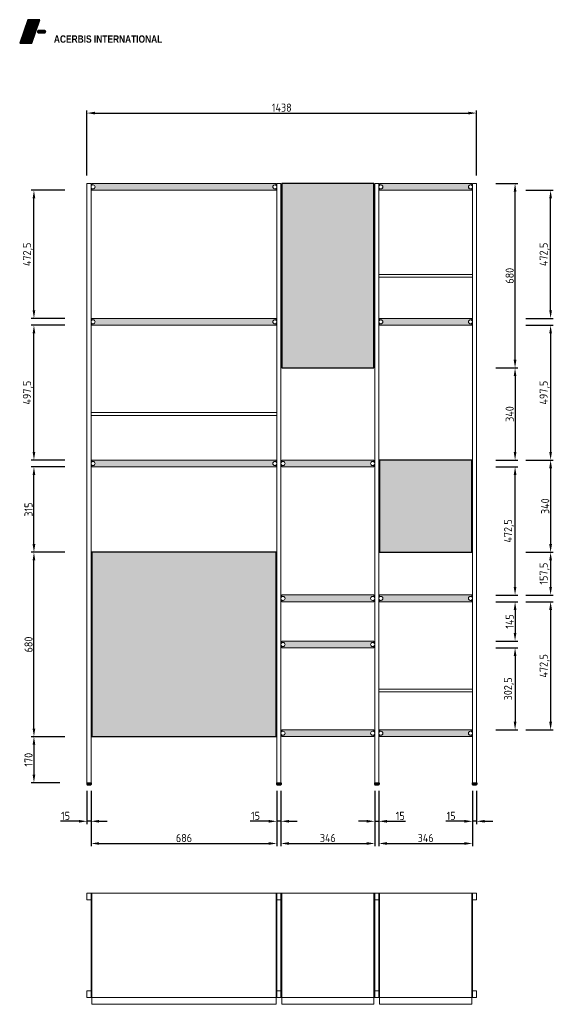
# Model space of a CAD drawing. Header units: millimetres. Extents: x -3982 to 6511, y -551 to 3878.
# Tile 2 of 5: x -294 to 1676, y 107 to 3738. Entities that reach past the tile are written whole.
import ezdxf

# ---------------------------------------------------------------- set-up
doc = ezdxf.new("R2010")
doc.units = ezdxf.units.MM
doc.header["$LTSCALE"] = 18
doc.layers.get('0').update_dxf_attribs({"lineweight": 25})
for name, color, linetype in [('FILETTI', 251, 'Continuous'), ('QUOTE', 3, 'Continuous'), ('TRATTEGGIO', 251, 'Continuous')]:
    doc.layers.add(name, color=color, linetype=linetype)
doc.layers.add('Visible (ISO)', color=7, linetype='Continuous', lineweight=18)
doc.styles.add('Note Text (ISO)', font='swissl.ttf')
doc.styles.add('QUOTE-SUPP', font='ISOCP.shx')
doc.styles.add('STYLEC', font='techb___.ttf', dxfattribs={"height": 4.5})
doc.dimstyles.new('Default (ISO)', dxfattribs={"dimscale": 18, "dimtxt": 2.5, "dimasz": 2.5, "dimexe": 3.175, "dimexo": 0, "dimgap": 0.762, "dimtad": 1, "dimdec": 1, "dimrnd": 1e-08, "dimtxsty": 'Note Text (ISO)', "dimcen": 0.09, "dimdle": 10, "dimclrd": 256, "dimclre": 256, "dimclrt": 256, "dimadec": 1, "dimazin": 1, "dimtfac": 1.40208, "dimtmove": 0, "dimatfit": 3, "dimfxl": 1, "dimtolj": 1, "dimlwd": -1, "dimlwe": -1, "dimarcsym": 0})
pattern_1 = [(0, (-378.2996, 3229.7631), (7e-16, 1.905), [])]

# ---------------------------------------------------------------- blocks, each defined once
blk = doc.blocks.new('*D354')
at = {"layer": 'Defpoints', "color": 0, "transparency": 16777216}
for p in [(-45.4, 923.8), (-30.4, 923.8), (-45.4, 781.7)]:
    blk.add_point(p, dxfattribs=at)
at = {"layer": 'QUOTE', "transparency": 16777216}
for p, q in [((-45.4, 893.8), (-45.4, 771.7)), ((-30.4, 893.8), (-30.4, 771.7)), ((-75.4, 781.7), (-143.6, 781.7)), ((-30.4, 781.7), (-45.4, 781.7)), ((-0.4, 781.7), (29.6, 781.7))]:
    blk.add_line(p, q, dxfattribs=at)
for points in [[(-75.4, 786.7), (-75.4, 776.7), (-45.4, 781.7)], [(-0.4, 786.7), (-0.4, 776.7), (-30.4, 781.7)]]:
    blk.add_solid(points, dxfattribs=at)
at = {"layer": 'QUOTE', "transparency": 16777216, "insert": (-124.5, 801.7), "char_height": 30, "attachment_point": 5, "style": 'QUOTE-SUPP'}
blk.add_mtext('\\A1;15', dxfattribs=at)
blk = doc.blocks.new('*D355')
at = {"layer": 'Defpoints', "color": 0, "transparency": 16777216}
for p in [(655.6, 923.8), (670.6, 923.8), (655.6, 781.7)]:
    blk.add_point(p, dxfattribs=at)
at = {"layer": 'QUOTE', "transparency": 16777216}
for p, q in [((655.6, 893.8), (655.6, 771.7)), ((670.6, 893.8), (670.6, 771.7)), ((625.6, 781.7), (557.4, 781.7)), ((670.6, 781.7), (655.6, 781.7)), ((700.6, 781.7), (730.6, 781.7))]:
    blk.add_line(p, q, dxfattribs=at)
for points in [[(625.6, 786.7), (625.6, 776.7), (655.6, 781.7)], [(700.6, 786.7), (700.6, 776.7), (670.6, 781.7)]]:
    blk.add_solid(points, dxfattribs=at)
at = {"layer": 'QUOTE', "transparency": 16777216, "insert": (576.5, 801.7), "char_height": 30, "attachment_point": 5, "style": 'QUOTE-SUPP'}
blk.add_mtext('\\A1;15', dxfattribs=at)
blk = doc.blocks.new('*D356')
at = {"layer": 'Defpoints', "color": 0, "transparency": 16777216}
for p in [(1016.6, 923.8), (1031.6, 923.8), (1031.6, 781.7)]:
    blk.add_point(p, dxfattribs=at)
at = {"layer": 'QUOTE', "transparency": 16777216}
for p, q in [((1016.6, 893.8), (1016.6, 771.7)), ((1031.6, 893.8), (1031.6, 771.7)), ((986.6, 781.7), (956.6, 781.7)), ((1016.6, 781.7), (1031.6, 781.7)), ((1061.6, 781.7), (1129.9, 781.7))]:
    blk.add_line(p, q, dxfattribs=at)
for points in [[(986.6, 786.7), (986.6, 776.7), (1016.6, 781.7)], [(1061.6, 786.7), (1061.6, 776.7), (1031.6, 781.7)]]:
    blk.add_solid(points, dxfattribs=at)
at = {"layer": 'QUOTE', "transparency": 16777216, "insert": (1110.8, 801.7), "char_height": 30, "attachment_point": 5, "style": 'QUOTE-SUPP'}
blk.add_mtext('\\A1;15', dxfattribs=at)
blk = doc.blocks.new('*D357')
at = {"layer": 'Defpoints', "color": 0, "transparency": 16777216}
for p in [(1377.6, 923.8), (1392.6, 923.8), (1377.6, 781.7)]:
    blk.add_point(p, dxfattribs=at)
at = {"layer": 'QUOTE', "transparency": 16777216}
for p, q in [((1377.6, 893.8), (1377.6, 771.7)), ((1392.6, 893.8), (1392.6, 771.7)), ((1347.6, 781.7), (1279.4, 781.7)), ((1392.6, 781.7), (1377.6, 781.7)), ((1422.6, 781.7), (1452.6, 781.7))]:
    blk.add_line(p, q, dxfattribs=at)
for points in [[(1347.6, 786.7), (1347.6, 776.7), (1377.6, 781.7)], [(1422.6, 786.7), (1422.6, 776.7), (1392.6, 781.7)]]:
    blk.add_solid(points, dxfattribs=at)
at = {"layer": 'QUOTE', "transparency": 16777216, "insert": (1298.5, 801.7), "char_height": 30, "attachment_point": 5, "style": 'QUOTE-SUPP'}
blk.add_mtext('\\A1;15', dxfattribs=at)
blk = doc.blocks.new('*D358')
at = {"layer": 'Defpoints', "color": 0, "transparency": 16777216}
for p in [(-30.4, 923.8), (655.6, 923.8), (655.6, 699.9)]:
    blk.add_point(p, dxfattribs=at)
at = {"layer": 'QUOTE', "transparency": 16777216}
for p, q in [((-30.4, 893.8), (-30.4, 689.9)), ((655.6, 893.8), (655.6, 689.9)), ((-0.4, 699.9), (625.6, 699.9))]:
    blk.add_line(p, q, dxfattribs=at)
for points in [[(-0.4, 704.9), (-0.4, 694.9), (-30.4, 699.9)], [(625.6, 704.9), (625.6, 694.9), (655.6, 699.9)]]:
    blk.add_solid(points, dxfattribs=at)
at = {"layer": 'QUOTE', "transparency": 16777216, "insert": (312.6, 719.9), "char_height": 30, "attachment_point": 5, "style": 'QUOTE-SUPP'}
blk.add_mtext('\\A1;686', dxfattribs=at)
blk = doc.blocks.new('*D359')
at = {"layer": 'Defpoints', "color": 0, "transparency": 16777216}
for p in [(670.6, 923.8), (1016.6, 923.8), (1016.6, 699.9)]:
    blk.add_point(p, dxfattribs=at)
at = {"layer": 'QUOTE', "transparency": 16777216}
for p, q in [((670.6, 893.8), (670.6, 689.9)), ((1016.6, 893.8), (1016.6, 689.9)), ((700.6, 699.9), (986.6, 699.9))]:
    blk.add_line(p, q, dxfattribs=at)
for points in [[(700.6, 704.9), (700.6, 694.9), (670.6, 699.9)], [(986.6, 704.9), (986.6, 694.9), (1016.6, 699.9)]]:
    blk.add_solid(points, dxfattribs=at)
at = {"layer": 'QUOTE', "transparency": 16777216, "insert": (843.6, 719.9), "char_height": 30, "attachment_point": 5, "style": 'QUOTE-SUPP'}
blk.add_mtext('\\A1;346', dxfattribs=at)
blk = doc.blocks.new('*D360')
at = {"layer": 'Defpoints', "color": 0, "transparency": 16777216}
for p in [(1031.6, 923.8), (1377.6, 923.8), (1377.6, 699.9)]:
    blk.add_point(p, dxfattribs=at)
at = {"layer": 'QUOTE', "transparency": 16777216}
for p, q in [((1031.6, 893.8), (1031.6, 689.9)), ((1377.6, 893.8), (1377.6, 689.9)), ((1061.6, 699.9), (1347.6, 699.9))]:
    blk.add_line(p, q, dxfattribs=at)
for points in [[(1061.6, 704.9), (1061.6, 694.9), (1031.6, 699.9)], [(1347.6, 704.9), (1347.6, 694.9), (1377.6, 699.9)]]:
    blk.add_solid(points, dxfattribs=at)
at = {"layer": 'QUOTE', "transparency": 16777216, "insert": (1204.6, 719.9), "char_height": 30, "attachment_point": 5, "style": 'QUOTE-SUPP'}
blk.add_mtext('\\A1;346', dxfattribs=at)
blk = doc.blocks.new('*D361')
at = {"layer": 'Defpoints', "color": 0, "transparency": 16777216}
for p in [(1392.6, 3393.7), (-45.4, 3133.8), (1392.6, 3133.8)]:
    blk.add_point(p, dxfattribs=at)
at = {"layer": 'QUOTE', "transparency": 16777216}
for p, q in [((-45.4, 3163.8), (-45.4, 3403.7)), ((-15.4, 3393.7), (1362.6, 3393.7)), ((1392.6, 3163.8), (1392.6, 3403.7))]:
    blk.add_line(p, q, dxfattribs=at)
for points in [[(-15.4, 3398.7), (-15.4, 3388.7), (-45.4, 3393.7)], [(1362.6, 3398.7), (1362.6, 3388.7), (1392.6, 3393.7)]]:
    blk.add_solid(points, dxfattribs=at)
at = {"layer": 'QUOTE', "transparency": 16777216, "insert": (673.6, 3413.7), "char_height": 30, "attachment_point": 5, "style": 'QUOTE-SUPP'}
blk.add_mtext('\\A1;1438', dxfattribs=at)
blk = doc.blocks.new('*D365')
at = {"layer": 'Defpoints', "color": 0, "transparency": 16777216}
for p in [(-241.1, 1773.8), (-27.4, 1773.8), (-27.4, 1093.8)]:
    blk.add_point(p, dxfattribs=at)
at = {"layer": 'QUOTE', "transparency": 16777216}
for p, q in [((-127.4, 1773.8), (-251.1, 1773.8)), ((-241.1, 1123.8), (-241.1, 1743.8)), ((-127.4, 1093.8), (-251.1, 1093.8))]:
    blk.add_line(p, q, dxfattribs=at)
for points in [[(-246.1, 1743.8), (-236.1, 1743.8), (-241.1, 1773.8)], [(-246.1, 1123.8), (-236.1, 1123.8), (-241.1, 1093.8)]]:
    blk.add_solid(points, dxfattribs=at)
at = {"layer": 'QUOTE', "transparency": 16777216, "insert": (-261.1, 1433.8), "char_height": 30, "attachment_point": 5, "rotation": 90, "style": 'QUOTE-SUPP'}
blk.add_mtext('\\A1;680', dxfattribs=at)
blk = doc.blocks.new('*D366')
at = {"layer": 'Defpoints', "color": 0, "transparency": 16777216}
for p in [(-241.1, 2088.8), (-27.4, 2088.8), (-27.4, 1773.8)]:
    blk.add_point(p, dxfattribs=at)
at = {"layer": 'QUOTE', "transparency": 16777216}
for p, q in [((-127.4, 2088.8), (-251.1, 2088.8)), ((-241.1, 1803.8), (-241.1, 2058.8)), ((-127.4, 1773.8), (-251.1, 1773.8))]:
    blk.add_line(p, q, dxfattribs=at)
for points in [[(-246.1, 2058.8), (-236.1, 2058.8), (-241.1, 2088.8)], [(-246.1, 1803.8), (-236.1, 1803.8), (-241.1, 1773.8)]]:
    blk.add_solid(points, dxfattribs=at)
at = {"layer": 'QUOTE', "transparency": 16777216, "insert": (-261.1, 1931.3), "char_height": 30, "attachment_point": 5, "rotation": 90, "style": 'QUOTE-SUPP'}
blk.add_mtext('\\A1;315', dxfattribs=at)
blk = doc.blocks.new('*D367')
at = {"layer": 'Defpoints', "color": 0, "transparency": 16777216}
for p in [(-241.1, 2611.3), (-27.4, 2611.3), (-27.4, 2113.8)]:
    blk.add_point(p, dxfattribs=at)
at = {"layer": 'QUOTE', "transparency": 16777216}
for p, q in [((-127.4, 2611.3), (-251.1, 2611.3)), ((-241.1, 2143.8), (-241.1, 2581.3)), ((-127.4, 2113.8), (-251.1, 2113.8))]:
    blk.add_line(p, q, dxfattribs=at)
for points in [[(-246.1, 2581.3), (-236.1, 2581.3), (-241.1, 2611.3)], [(-246.1, 2143.8), (-236.1, 2143.8), (-241.1, 2113.8)]]:
    blk.add_solid(points, dxfattribs=at)
at = {"layer": 'QUOTE', "transparency": 16777216, "insert": (-263.3, 2362.6), "char_height": 30, "attachment_point": 5, "rotation": 90, "style": 'QUOTE-SUPP'}
blk.add_mtext('\\A1;497,5', dxfattribs=at)
blk = doc.blocks.new('*D368')
at = {"layer": 'Defpoints', "color": 0, "transparency": 16777216}
for p in [(-241.1, 3108.8), (-27.4, 3108.8), (-27.4, 2636.3)]:
    blk.add_point(p, dxfattribs=at)
at = {"layer": 'QUOTE', "transparency": 16777216}
for p, q in [((-127.4, 3108.8), (-251.1, 3108.8)), ((-241.1, 2666.3), (-241.1, 3078.8)), ((-127.4, 2636.3), (-251.1, 2636.3))]:
    blk.add_line(p, q, dxfattribs=at)
for points in [[(-246.1, 3078.8), (-236.1, 3078.8), (-241.1, 3108.8)], [(-246.1, 2666.3), (-236.1, 2666.3), (-241.1, 2636.3)]]:
    blk.add_solid(points, dxfattribs=at)
at = {"layer": 'QUOTE', "transparency": 16777216, "insert": (-263.3, 2872.6), "char_height": 30, "attachment_point": 5, "rotation": 90, "style": 'QUOTE-SUPP'}
blk.add_mtext('\\A1;472,5', dxfattribs=at)
blk = doc.blocks.new('*D369')
at = {"layer": 'Defpoints', "color": 0, "transparency": 16777216}
for p in [(1013.6, 3133.8), (1534.6, 3133.8), (1013.6, 2453.8)]:
    blk.add_point(p, dxfattribs=at)
at = {"layer": 'QUOTE', "transparency": 16777216}
for p, q in [((1463.6, 3133.8), (1544.6, 3133.8)), ((1534.6, 2483.8), (1534.6, 3103.8)), ((1463.6, 2453.8), (1544.6, 2453.8))]:
    blk.add_line(p, q, dxfattribs=at)
for points in [[(1529.6, 3103.8), (1539.6, 3103.8), (1534.6, 3133.8)], [(1529.6, 2483.8), (1539.6, 2483.8), (1534.6, 2453.8)]]:
    blk.add_solid(points, dxfattribs=at)
at = {"layer": 'QUOTE', "transparency": 16777216, "insert": (1514.6, 2793.8), "char_height": 30, "attachment_point": 5, "rotation": 90, "style": 'QUOTE-SUPP'}
blk.add_mtext('\\A1;680', dxfattribs=at)
blk = doc.blocks.new('*D370')
at = {"layer": 'Defpoints', "color": 0, "transparency": 16777216}
for p in [(1013.6, 2453.8), (1013.6, 2113.8), (1534.6, 2113.8)]:
    blk.add_point(p, dxfattribs=at)
at = {"layer": 'QUOTE', "transparency": 16777216}
for p, q in [((1463.6, 2453.8), (1544.6, 2453.8)), ((1534.6, 2423.8), (1534.6, 2143.8)), ((1463.6, 2113.8), (1544.6, 2113.8))]:
    blk.add_line(p, q, dxfattribs=at)
for points in [[(1529.6, 2423.8), (1539.6, 2423.8), (1534.6, 2453.8)], [(1529.6, 2143.8), (1539.6, 2143.8), (1534.6, 2113.8)]]:
    blk.add_solid(points, dxfattribs=at)
at = {"layer": 'QUOTE', "transparency": 16777216, "insert": (1514.6, 2283.8), "char_height": 30, "attachment_point": 5, "rotation": 90, "style": 'QUOTE-SUPP'}
blk.add_mtext('\\A1;340', dxfattribs=at)
blk = doc.blocks.new('*D371')
at = {"layer": 'Defpoints', "color": 0, "transparency": 16777216}
for p in [(1013.6, 2088.8), (1534.6, 2088.8), (1013.6, 1616.3)]:
    blk.add_point(p, dxfattribs=at)
at = {"layer": 'QUOTE', "transparency": 16777216}
for p, q in [((1463.6, 2088.8), (1544.6, 2088.8)), ((1534.6, 1646.3), (1534.6, 2058.8)), ((1463.6, 1616.3), (1544.6, 1616.3))]:
    blk.add_line(p, q, dxfattribs=at)
for points in [[(1529.6, 2058.8), (1539.6, 2058.8), (1534.6, 2088.8)], [(1529.6, 1646.3), (1539.6, 1646.3), (1534.6, 1616.3)]]:
    blk.add_solid(points, dxfattribs=at)
at = {"layer": 'QUOTE', "transparency": 16777216, "insert": (1512.3, 1852.6), "char_height": 30, "attachment_point": 5, "rotation": 90, "style": 'QUOTE-SUPP'}
blk.add_mtext('\\A1;472,5', dxfattribs=at)
blk = doc.blocks.new('*D372')
at = {"layer": 'Defpoints', "color": 0, "transparency": 16777216}
for p in [(1013.6, 1591.3), (1013.6, 1446.3), (1534.6, 1446.3)]:
    blk.add_point(p, dxfattribs=at)
at = {"layer": 'QUOTE', "transparency": 16777216}
for p, q in [((1463.6, 1591.3), (1544.6, 1591.3)), ((1534.6, 1561.3), (1534.6, 1476.3)), ((1463.6, 1446.3), (1544.6, 1446.3))]:
    blk.add_line(p, q, dxfattribs=at)
for points in [[(1529.6, 1561.3), (1539.6, 1561.3), (1534.6, 1591.3)], [(1529.6, 1476.3), (1539.6, 1476.3), (1534.6, 1446.3)]]:
    blk.add_solid(points, dxfattribs=at)
at = {"layer": 'QUOTE', "transparency": 16777216, "insert": (1514.6, 1518.8), "char_height": 30, "attachment_point": 5, "rotation": 90, "style": 'QUOTE-SUPP'}
blk.add_mtext('\\A1;145', dxfattribs=at)
blk = doc.blocks.new('*D373')
at = {"layer": 'Defpoints', "color": 0, "transparency": 16777216}
for p in [(1013.6, 1421.3), (1013.6, 1118.8), (1534.6, 1118.8)]:
    blk.add_point(p, dxfattribs=at)
at = {"layer": 'QUOTE', "transparency": 16777216}
for p, q in [((1463.6, 1421.3), (1544.6, 1421.3)), ((1534.6, 1391.3), (1534.6, 1148.8)), ((1463.6, 1118.8), (1544.6, 1118.8))]:
    blk.add_line(p, q, dxfattribs=at)
for points in [[(1529.6, 1391.3), (1539.6, 1391.3), (1534.6, 1421.3)], [(1529.6, 1148.8), (1539.6, 1148.8), (1534.6, 1118.8)]]:
    blk.add_solid(points, dxfattribs=at)
at = {"layer": 'QUOTE', "transparency": 16777216, "insert": (1512.3, 1270.1), "char_height": 30, "attachment_point": 5, "rotation": 90, "style": 'QUOTE-SUPP'}
blk.add_mtext('\\A1;302,5', dxfattribs=at)
blk = doc.blocks.new('*D374')
at = {"layer": 'Defpoints', "color": 0, "transparency": 16777216}
for p in [(-27.4, 1093.8), (-241.1, 923.8), (-45.4, 923.8)]:
    blk.add_point(p, dxfattribs=at)
at = {"layer": 'QUOTE', "transparency": 16777216}
for p, q in [((-127.4, 1093.8), (-251.1, 1093.8)), ((-241.1, 1063.8), (-241.1, 953.8)), ((-145.4, 923.8), (-251.1, 923.8))]:
    blk.add_line(p, q, dxfattribs=at)
for points in [[(-246.1, 1063.8), (-236.1, 1063.8), (-241.1, 1093.8)], [(-246.1, 953.8), (-236.1, 953.8), (-241.1, 923.8)]]:
    blk.add_solid(points, dxfattribs=at)
at = {"layer": 'QUOTE', "transparency": 16777216, "insert": (-261.1, 1008.8), "char_height": 30, "attachment_point": 5, "rotation": 90, "style": 'QUOTE-SUPP'}
blk.add_mtext('\\A1;170', dxfattribs=at)
blk = doc.blocks.new('*D375')
at = {"layer": 'Defpoints', "color": 0, "transparency": 16777216}
for p in [(1374.6, 3108.8), (1665.8, 3108.8), (1374.6, 2636.3)]:
    blk.add_point(p, dxfattribs=at)
at = {"layer": 'QUOTE', "transparency": 16777216}
for p, q in [((1574.6, 3108.8), (1675.8, 3108.8)), ((1665.8, 2666.3), (1665.8, 3078.8)), ((1574.6, 2636.3), (1675.8, 2636.3))]:
    blk.add_line(p, q, dxfattribs=at)
for points in [[(1660.8, 3078.8), (1670.8, 3078.8), (1665.8, 3108.8)], [(1660.8, 2666.3), (1670.8, 2666.3), (1665.8, 2636.3)]]:
    blk.add_solid(points, dxfattribs=at)
at = {"layer": 'QUOTE', "transparency": 16777216, "insert": (1643.5, 2872.6), "char_height": 30, "attachment_point": 5, "rotation": 90, "style": 'QUOTE-SUPP'}
blk.add_mtext('\\A1;472,5', dxfattribs=at)
blk = doc.blocks.new('*D376')
at = {"layer": 'Defpoints', "color": 0, "transparency": 16777216}
for p in [(1374.6, 2611.3), (1374.6, 2113.8), (1665.8, 2113.8)]:
    blk.add_point(p, dxfattribs=at)
at = {"layer": 'QUOTE', "transparency": 16777216}
for p, q in [((1574.6, 2611.3), (1675.8, 2611.3)), ((1665.8, 2581.3), (1665.8, 2143.8)), ((1574.6, 2113.8), (1675.8, 2113.8))]:
    blk.add_line(p, q, dxfattribs=at)
for points in [[(1660.8, 2581.3), (1670.8, 2581.3), (1665.8, 2611.3)], [(1660.8, 2143.8), (1670.8, 2143.8), (1665.8, 2113.8)]]:
    blk.add_solid(points, dxfattribs=at)
at = {"layer": 'QUOTE', "transparency": 16777216, "insert": (1643.5, 2362.6), "char_height": 30, "attachment_point": 5, "rotation": 90, "style": 'QUOTE-SUPP'}
blk.add_mtext('\\A1;497,5', dxfattribs=at)
blk = doc.blocks.new('*D377')
at = {"layer": 'Defpoints', "color": 0, "transparency": 16777216}
for p in [(1374.6, 2113.8), (1374.6, 1773.8), (1665.8, 1773.8)]:
    blk.add_point(p, dxfattribs=at)
at = {"layer": 'QUOTE', "transparency": 16777216}
for p, q in [((1574.6, 2113.8), (1675.8, 2113.8)), ((1665.8, 2083.8), (1665.8, 1803.8)), ((1574.6, 1773.8), (1675.8, 1773.8))]:
    blk.add_line(p, q, dxfattribs=at)
for points in [[(1660.8, 2083.8), (1670.8, 2083.8), (1665.8, 2113.8)], [(1660.8, 1803.8), (1670.8, 1803.8), (1665.8, 1773.8)]]:
    blk.add_solid(points, dxfattribs=at)
at = {"layer": 'QUOTE', "transparency": 16777216, "insert": (1645.8, 1943.8), "char_height": 30, "attachment_point": 5, "rotation": 90, "style": 'QUOTE-SUPP'}
blk.add_mtext('\\A1;340', dxfattribs=at)
blk = doc.blocks.new('*D378')
at = {"layer": 'Defpoints', "color": 0, "transparency": 16777216}
for p in [(1374.6, 1773.8), (1374.6, 1616.3), (1665.8, 1616.3)]:
    blk.add_point(p, dxfattribs=at)
at = {"layer": 'QUOTE', "transparency": 16777216}
for p, q in [((1574.6, 1773.8), (1675.8, 1773.8)), ((1665.8, 1743.8), (1665.8, 1646.3)), ((1574.6, 1616.3), (1675.8, 1616.3))]:
    blk.add_line(p, q, dxfattribs=at)
for points in [[(1660.8, 1743.8), (1670.8, 1743.8), (1665.8, 1773.8)], [(1660.8, 1646.3), (1670.8, 1646.3), (1665.8, 1616.3)]]:
    blk.add_solid(points, dxfattribs=at)
at = {"layer": 'QUOTE', "transparency": 16777216, "insert": (1643.5, 1695.1), "char_height": 30, "attachment_point": 5, "rotation": 90, "style": 'QUOTE-SUPP'}
blk.add_mtext('\\A1;157,5', dxfattribs=at)
blk = doc.blocks.new('*D379')
at = {"layer": 'Defpoints', "color": 0, "transparency": 16777216}
for p in [(1374.6, 1591.3), (1374.6, 1118.8), (1665.8, 1118.8)]:
    blk.add_point(p, dxfattribs=at)
at = {"layer": 'QUOTE', "transparency": 16777216}
for p, q in [((1574.6, 1591.3), (1675.8, 1591.3)), ((1665.8, 1561.3), (1665.8, 1148.8)), ((1574.6, 1118.8), (1675.8, 1118.8))]:
    blk.add_line(p, q, dxfattribs=at)
for points in [[(1660.8, 1561.3), (1670.8, 1561.3), (1665.8, 1591.3)], [(1660.8, 1148.8), (1670.8, 1148.8), (1665.8, 1118.8)]]:
    blk.add_solid(points, dxfattribs=at)
at = {"layer": 'QUOTE', "transparency": 16777216, "insert": (1643.5, 1355.1), "char_height": 30, "attachment_point": 5, "rotation": 90, "style": 'QUOTE-SUPP'}
blk.add_mtext('\\A1;472,5', dxfattribs=at)

msp = doc.modelspace()

# ---------------------------------------------------------------- hatches: boundary and pattern name
h = msp.add_hatch()
h.set_pattern_fill('ANSI31', color=1, scale=0.6, angle=315, style=0)
h.set_pattern_definition(pattern_1)
h.paths.add_polyline_path([(-293.76, 3651.13), (-248.76, 3651.13), (-218.76, 3738.13), (-263.76, 3738.13)])
h = msp.add_hatch()
h.set_pattern_fill('ANSI31', scale=0.6, angle=315, style=0)
h.set_pattern_definition(pattern_1)
h.paths.add_polyline_path([(-201.96, 3689.83, 0.4142136), (-197.76, 3694.03), (-197.76, 3694.63, 0.4142136), (-201.96, 3698.83), (-223.56, 3698.83, 0.4142136), (-227.76, 3694.63), (-227.76, 3694.03, 0.4142136), (-223.56, 3689.83)])
at = {"layer": 'TRATTEGGIO'}
h = msp.add_hatch(color=256, dxfattribs=at)
h.set_gradient(color1=(132, 132, 132), one_color=1, tint=1, name='CYLINDER')
h.paths.add_polyline_path([(652.64, 3108.84), (652.64, 3115.34, -2), (652.64, 3127.34), (652.64, 3133.84), (-27.36, 3133.84), (-27.36, 3127.34, -2), (-27.36, 3115.34), (-27.36, 3108.84)])
h = msp.add_hatch(color=256, dxfattribs=at)
h.set_gradient(color1=(132, 132, 132), one_color=1, tint=1, name='INVHEMISPHERICAL')
h.paths.add_polyline_path([(1013.64, 3133.84), (673.64, 3133.84), (673.64, 2453.84), (1013.64, 2453.84)])
h = msp.add_hatch(color=256, dxfattribs=at)
h.set_gradient(color1=(132, 132, 132), one_color=1, tint=1, name='CYLINDER')
h.paths.add_polyline_path([(1034.64, 3133.84), (1034.64, 3127.34, -2), (1034.64, 3115.34), (1034.64, 3108.84), (1374.64, 3108.84), (1374.64, 3115.34, -2), (1374.64, 3127.34), (1374.64, 3133.84)])
h = msp.add_hatch(color=256, dxfattribs=at)
h.set_gradient(color1=(132, 132, 132), one_color=1, tint=1, name='CYLINDER')
h.paths.add_polyline_path([(-27.36, 2636.34), (-27.36, 2629.84, -2), (-27.36, 2617.84), (-27.36, 2611.34), (652.64, 2611.34), (652.64, 2617.84, -2), (652.64, 2629.84), (652.64, 2636.34)])
h = msp.add_hatch(color=256, dxfattribs=at)
h.set_gradient(color1=(132, 132, 132), one_color=1, tint=1, name='CYLINDER')
h.paths.add_polyline_path([(1374.64, 2611.34), (1374.64, 2617.84, -2), (1374.64, 2629.84), (1374.64, 2636.34), (1034.64, 2636.34), (1034.64, 2629.84, -2), (1034.64, 2617.84), (1034.64, 2611.34)])
h = msp.add_hatch(color=256, dxfattribs=at)
h.set_gradient(color1=(132, 132, 132), one_color=1, tint=1, name='CYLINDER')
h.paths.add_polyline_path([(-27.36, 2113.84), (-27.36, 2107.34, -0.618034), (-15.36, 2101.34, -0.618034), (-27.36, 2095.34), (-27.36, 2088.84), (652.64, 2088.84), (652.64, 2095.34, -0.618034), (640.64, 2101.34, -0.618034), (652.64, 2107.34), (652.64, 2113.84)])
h = msp.add_hatch(color=256, dxfattribs=at)
h.set_gradient(color1=(132, 132, 132), one_color=1, tint=1, name='CYLINDER')
h.paths.add_polyline_path([(1013.64, 2088.84), (1013.64, 2095.34, -0.618034), (1001.64, 2101.34, -0.618034), (1013.64, 2107.34), (1013.64, 2113.84), (673.64, 2113.84), (673.64, 2107.34, -0.618034), (685.64, 2101.34, -0.618034), (673.64, 2095.34), (673.64, 2088.84)])
h = msp.add_hatch(color=256, dxfattribs=at)
h.set_gradient(color1=(132, 132, 132), one_color=1, tint=1, name='INVHEMISPHERICAL')
h.paths.add_polyline_path([(1034.64, 1773.84), (1374.64, 1773.84), (1374.64, 2113.84), (1034.64, 2113.84)])
h = msp.add_hatch(color=256, dxfattribs=at)
h.set_gradient(color1=(132, 132, 132), one_color=1, tint=1, name='INVHEMISPHERICAL')
h.paths.add_polyline_path([(-27.36, 1773.84), (-27.36, 1093.84), (652.64, 1093.84), (652.64, 1773.84)])
h = msp.add_hatch(color=256, dxfattribs=at)
h.set_gradient(color1=(132, 132, 132), one_color=1, tint=1, name='CYLINDER')
h.paths.add_polyline_path([(673.64, 1616.34), (673.64, 1609.84, -0.618034), (685.64, 1603.84, -0.618034), (673.64, 1597.84), (673.64, 1591.34), (1013.64, 1591.34), (1013.64, 1597.84, -0.618034), (1001.64, 1603.84, -0.618034), (1013.64, 1609.84), (1013.64, 1616.34)])
h = msp.add_hatch(color=256, dxfattribs=at)
h.set_gradient(color1=(132, 132, 132), one_color=1, tint=1, name='CYLINDER')
h.paths.add_polyline_path([(1034.64, 1616.34), (1034.64, 1609.84, -0.618034), (1046.64, 1603.84, -0.618034), (1034.64, 1597.84), (1034.64, 1591.34), (1374.64, 1591.34), (1374.64, 1597.84, -0.618034), (1362.64, 1603.84, -0.618034), (1374.64, 1609.84), (1374.64, 1616.34)])
h = msp.add_hatch(color=256, dxfattribs=at)
h.set_gradient(color1=(132, 132, 132), one_color=1, tint=1, name='CYLINDER')
h.paths.add_polyline_path([(673.64, 1446.34), (673.64, 1439.84, -0.618034), (685.64, 1433.84, -0.618034), (673.64, 1427.84), (673.64, 1421.34), (1013.64, 1421.34), (1013.64, 1427.84, -0.618034), (1001.64, 1433.84, -0.618034), (1013.64, 1439.84), (1013.64, 1446.34)])
h = msp.add_hatch(color=256, dxfattribs=at)
h.set_gradient(color1=(132, 132, 132), one_color=1, tint=1, name='CYLINDER')
h.paths.add_polyline_path([(673.64, 1118.84), (673.64, 1112.34, -0.618034), (685.64, 1106.34, -0.618034), (673.64, 1100.34), (673.64, 1093.84), (1013.64, 1093.84), (1013.64, 1100.34, -0.618034), (1001.64, 1106.34, -0.618034), (1013.64, 1112.34), (1013.64, 1118.84)])
h = msp.add_hatch(color=256, dxfattribs=at)
h.set_gradient(color1=(132, 132, 132), one_color=1, tint=1, name='CYLINDER')
h.paths.add_polyline_path([(1034.64, 1118.84), (1034.64, 1112.34, -0.618034), (1046.64, 1106.34, -0.618034), (1034.64, 1100.34), (1034.64, 1093.84), (1374.64, 1093.84), (1374.64, 1100.34, -0.618034), (1362.64, 1106.34, -0.618034), (1374.64, 1112.34), (1374.64, 1118.84)])
h = msp.add_hatch(dxfattribs=at)
h.set_pattern_fill('ANSI37', color=256, scale=0.5, style=0)
h.set_pattern_definition([(45, (-19991.8238, 13452.5427), (-1.12253202, 1.12253202), []), (135, (-19991.8238, 13452.5427), (-1.12253202, -1.12253202), [])])
h.paths.add_polyline_path([(-37.86, 923.84), (-46.36, 923.84), (-46.36, 917.84), (-37.86, 917.84)])
h.paths.add_polyline_path([(-29.36, 917.84), (-29.36, 923.84), (-37.86, 923.84), (-37.86, 917.84)])
h = msp.add_hatch(dxfattribs=at)
h.set_pattern_fill('ANSI37', color=256, scale=0.5, style=0)
h.set_pattern_definition([(45, (-19290.8238, 13452.5427), (-1.12253202, 1.12253202), []), (135, (-19290.8238, 13452.5427), (-1.12253202, -1.12253202), [])])
h.paths.add_polyline_path([(663.14, 923.84), (654.64, 923.84), (654.64, 917.84), (663.14, 917.84)])
h.paths.add_polyline_path([(671.64, 917.84), (671.64, 923.84), (663.14, 923.84), (663.14, 917.84)])
h = msp.add_hatch(dxfattribs=at)
h.set_pattern_fill('ANSI37', color=256, scale=0.5, style=0)
h.set_pattern_definition([(45, (-18929.8238, 13452.5427), (-1.12253202, 1.12253202), []), (135, (-18929.8238, 13452.5427), (-1.12253202, -1.12253202), [])])
h.paths.add_polyline_path([(1024.14, 923.84), (1015.64, 923.84), (1015.64, 917.84), (1024.14, 917.84)])
h.paths.add_polyline_path([(1032.64, 917.84), (1032.64, 923.84), (1024.14, 923.84), (1024.14, 917.84)])
h = msp.add_hatch(dxfattribs=at)
h.set_pattern_fill('ANSI37', color=256, scale=0.5, style=0)
h.set_pattern_definition([(45, (-18568.8238, 13452.5427), (-1.12253202, 1.12253202), []), (135, (-18568.8238, 13452.5427), (-1.12253202, -1.12253202), [])])
h.paths.add_polyline_path([(1385.14, 923.84), (1376.64, 923.84), (1376.64, 917.84), (1385.14, 917.84)])
h.paths.add_polyline_path([(1393.64, 917.84), (1393.64, 923.84), (1385.14, 923.84), (1385.14, 917.84)])

# ---------------------------------------------------------------- linework, layer by layer
at = {"color": 1}
msp.add_lwpolyline([(-293.76, 3651.13), (-248.76, 3651.13), (-218.76, 3738.13), (-263.76, 3738.13)], close=True, dxfattribs=at)
at = {"color": 7}
msp.add_lwpolyline([(-223.56, 3689.83), (-201.96, 3689.83, 0.4142136), (-197.76, 3694.03), (-197.76, 3694.63, 0.4142136), (-201.96, 3698.83), (-223.56, 3698.83, 0.4142136), (-227.76, 3694.63), (-227.76, 3694.03, 0.4142136)], format="xyb", close=True, dxfattribs=at)
msp.add_arc((1370.14, 1943.84), 7.5, 306.8699, 53.1301)
at = {"layer": 'FILETTI'}
for p, q in [((673.64, 3133.84), (673.64, 2453.84)), ((1013.64, 3133.84), (673.64, 3133.84)), ((1013.64, 2453.84), (1013.64, 3133.84)), ((673.64, 2453.84), (1013.64, 2453.84)), ((1034.64, 2113.84), (1034.64, 1773.84)), ((1374.64, 2113.84), (1034.64, 2113.84)), ((1374.64, 1773.84), (1374.64, 2113.84)), ((-27.36, 1773.84), (-27.36, 1093.84)), ((652.64, 1773.84), (-27.36, 1773.84)), ((652.64, 1093.84), (652.64, 1773.84)), ((1034.64, 1773.84), (1374.64, 1773.84)), ((-27.36, 1093.84), (652.64, 1093.84))]:
    msp.add_line(p, q, dxfattribs=at)
at = {"layer": 'TRATTEGGIO'}
for p, q in [((-46.36, 923.84), (-46.36, 917.84)), ((-46.36, 923.84), (-29.36, 923.84)), ((-46.36, 917.84), (-29.36, 917.84)), ((-44.36, 917.84), (-44.36, 916.34)), ((-44.36, 916.34), (-31.36, 916.34)), ((-31.36, 917.84), (-31.36, 916.34)), ((-29.36, 923.84), (-29.36, 917.84)), ((654.64, 923.84), (654.64, 917.84)), ((654.64, 923.84), (671.64, 923.84)), ((654.64, 917.84), (671.64, 917.84)), ((656.64, 917.84), (656.64, 916.34)), ((656.64, 916.34), (669.64, 916.34)), ((669.64, 917.84), (669.64, 916.34)), ((671.64, 923.84), (671.64, 917.84)), ((1015.64, 923.84), (1015.64, 917.84)), ((1015.64, 923.84), (1032.64, 923.84)), ((1015.64, 917.84), (1032.64, 917.84)), ((1017.64, 917.84), (1017.64, 916.34)), ((1017.64, 916.34), (1030.64, 916.34)), ((1030.64, 917.84), (1030.64, 916.34)), ((1032.64, 923.84), (1032.64, 917.84)), ((1376.64, 923.84), (1376.64, 917.84)), ((1376.64, 923.84), (1393.64, 923.84)), ((1376.64, 917.84), (1393.64, 917.84)), ((1378.64, 917.84), (1378.64, 916.34)), ((1378.64, 916.34), (1391.64, 916.34)), ((1391.64, 917.84), (1391.64, 916.34)), ((1393.64, 923.84), (1393.64, 917.84))]:
    msp.add_line(p, q, dxfattribs=at)
at = {"layer": 'Visible (ISO)'}
for p, q in [((-45.36, 3133.84), (-30.36, 3133.84)), ((-45.36, 923.84), (-45.36, 3133.84)), ((-30.36, 923.84), (-30.36, 3133.84)), ((652.64, 3133.84), (-27.36, 3133.84)), ((-27.36, 3133.84), (-27.36, 3127.34)), ((652.64, 3133.84), (652.64, 3127.34)), ((655.64, 3133.84), (670.64, 3133.84)), ((655.64, 923.84), (655.64, 3133.84)), ((670.64, 923.84), (670.64, 3133.84)), ((1016.64, 3133.84), (1031.64, 3133.84)), ((1016.64, 923.84), (1016.64, 3133.84)), ((1031.64, 923.84), (1031.64, 3133.84)), ((1374.64, 3133.84), (1034.64, 3133.84)), ((1034.64, 3133.84), (1034.64, 3127.34)), ((1374.64, 3133.84), (1374.64, 3127.34)), ((1377.64, 3133.84), (1392.64, 3133.84)), ((1377.64, 923.84), (1377.64, 3133.84)), ((1392.64, 3133.84), (1377.64, 3133.84)), ((1392.64, 923.84), (1392.64, 3133.84)), ((-27.36, 3115.34), (-27.36, 3108.84)), ((-27.36, 3108.84), (652.64, 3108.84)), ((652.64, 3115.34), (652.64, 3108.84)), ((1034.64, 3115.34), (1034.64, 3108.84)), ((1034.64, 3108.84), (1374.64, 3108.84)), ((1374.64, 3115.34), (1374.64, 3108.84)), ((-27.36, 2636.34), (652.64, 2636.34)), ((-27.36, 2629.84), (-27.36, 2636.34)), ((-27.36, 2611.34), (-27.36, 2617.84)), ((652.64, 2629.84), (652.64, 2636.34)), ((652.64, 2611.34), (652.64, 2617.84)), ((1034.64, 2636.34), (1374.64, 2636.34)), ((1034.64, 2629.84), (1034.64, 2636.34)), ((1034.64, 2611.34), (1034.64, 2617.84)), ((1374.64, 2629.84), (1374.64, 2636.34)), ((1374.64, 2611.34), (1374.64, 2617.84)), ((652.64, 2611.34), (-27.36, 2611.34)), ((1374.64, 2611.34), (1034.64, 2611.34)), ((-27.36, 2113.84), (652.64, 2113.84)), ((-27.36, 2107.34), (-27.36, 2113.84)), ((652.64, 2107.34), (652.64, 2113.84)), ((673.64, 2113.84), (1013.64, 2113.84)), ((673.64, 2107.34), (673.64, 2113.84)), ((1013.64, 2107.34), (1013.64, 2113.84)), ((-27.36, 2088.84), (-27.36, 2095.34)), ((652.64, 2088.84), (-27.36, 2088.84)), ((652.64, 2088.84), (652.64, 2095.34)), ((673.64, 2088.84), (673.64, 2095.34)), ((1013.64, 2088.84), (673.64, 2088.84)), ((1013.64, 2088.84), (1013.64, 2095.34)), ((673.64, 1616.34), (1013.64, 1616.34)), ((673.64, 1609.84), (673.64, 1616.34)), ((673.64, 1591.34), (673.64, 1597.84)), ((1013.64, 1609.84), (1013.64, 1616.34)), ((1013.64, 1591.34), (1013.64, 1597.84)), ((1034.64, 1616.34), (1374.64, 1616.34)), ((1034.64, 1609.84), (1034.64, 1616.34)), ((1034.64, 1591.34), (1034.64, 1597.84)), ((1374.64, 1609.84), (1374.64, 1616.34)), ((1374.64, 1591.34), (1374.64, 1597.84)), ((1013.64, 1591.34), (673.64, 1591.34)), ((1374.64, 1591.34), (1034.64, 1591.34)), ((673.64, 1446.34), (1013.64, 1446.34)), ((673.64, 1439.84), (673.64, 1446.34)), ((673.64, 1421.34), (673.64, 1427.84)), ((1013.64, 1421.34), (673.64, 1421.34)), ((1013.64, 1439.84), (1013.64, 1446.34)), ((1013.64, 1421.34), (1013.64, 1427.84)), ((673.64, 1118.84), (1013.64, 1118.84)), ((673.64, 1112.34), (673.64, 1118.84)), ((673.64, 1093.84), (673.64, 1100.34)), ((1013.64, 1093.84), (673.64, 1093.84)), ((1013.64, 1112.34), (1013.64, 1118.84)), ((1013.64, 1093.84), (1013.64, 1100.34)), ((1034.64, 1118.84), (1374.64, 1118.84)), ((1034.64, 1112.34), (1034.64, 1118.84)), ((1034.64, 1093.84), (1034.64, 1100.34)), ((1374.64, 1093.84), (1034.64, 1093.84)), ((1374.64, 1112.34), (1374.64, 1118.84)), ((1374.64, 1093.84), (1374.64, 1100.34)), ((-30.36, 923.84), (-45.36, 923.84)), ((670.64, 923.84), (655.64, 923.84)), ((1031.64, 923.84), (1016.64, 923.84)), ((1392.64, 923.84), (1377.64, 923.84)), ((-45.36, 516.7), (-30.36, 516.7)), ((-45.36, 516.7), (-30.36, 516.7)), ((-45.36, 516.7), (-45.36, 491.7)), ((-30.36, 516.7), (-30.36, 131.7)), ((-30.36, 516.7), (-27.36, 516.7)), ((-27.36, 516.7), (652.64, 516.7)), ((-27.36, 131.7), (-27.36, 516.7)), ((655.64, 516.7), (652.64, 516.7)), ((652.64, 516.7), (652.64, 131.7)), ((655.64, 516.7), (670.64, 516.7)), ((655.64, 516.7), (670.64, 516.7)), ((655.64, 516.7), (655.64, 131.7)), ((670.64, 516.7), (670.64, 131.7)), ((673.64, 516.7), (670.64, 516.7)), ((1013.64, 516.7), (673.64, 516.7)), ((673.64, 131.7), (673.64, 516.7)), ((1013.64, 516.7), (1013.64, 131.7)), ((1013.64, 516.7), (1016.64, 516.7)), ((1016.64, 516.7), (1031.64, 516.7)), ((1031.64, 516.7), (1016.64, 516.7)), ((1016.64, 516.7), (1016.64, 131.7)), ((1031.64, 516.7), (1031.64, 131.7)), ((1031.64, 516.7), (1034.64, 516.7)), ((1034.64, 516.7), (1374.64, 516.7)), ((1034.64, 131.7), (1034.64, 516.7)), ((1377.64, 516.7), (1374.64, 516.7)), ((1374.64, 516.7), (1374.64, 131.7)), ((1377.64, 516.7), (1392.64, 516.7)), ((1377.64, 516.7), (1392.64, 516.7)), ((1377.64, 516.7), (1377.64, 131.7)), ((1392.64, 516.7), (1392.64, 491.7)), ((-45.36, 491.7), (-30.36, 491.7)), ((655.64, 491.7), (670.64, 491.7)), ((1016.64, 491.7), (1031.64, 491.7)), ((1377.64, 491.7), (1392.64, 491.7)), ((-45.36, 156.7), (-45.36, 131.7)), ((-30.36, 156.7), (-45.36, 156.7)), ((670.64, 156.7), (655.64, 156.7)), ((1031.64, 156.7), (1016.64, 156.7)), ((1392.64, 156.7), (1377.64, 156.7)), ((1392.64, 156.7), (1392.64, 131.7)), ((-45.36, 131.7), (-30.36, 131.7)), ((-30.36, 131.7), (-45.36, 131.7)), ((-27.36, 131.7), (-30.36, 131.7)), ((652.64, 131.7), (-27.36, 131.7)), ((-27.36, 131.7), (-27.36, 106.7)), ((652.64, 131.7), (655.64, 131.7)), ((652.64, 131.7), (652.64, 106.7)), ((655.64, 131.7), (670.64, 131.7)), ((670.64, 131.7), (655.64, 131.7)), ((670.64, 131.7), (673.64, 131.7)), ((1013.64, 131.7), (673.64, 131.7)), ((673.64, 131.7), (673.64, 106.7)), ((673.64, 131.7), (1013.64, 131.7)), ((1016.64, 131.7), (1013.64, 131.7)), ((1013.64, 131.7), (1013.64, 106.7)), ((1016.64, 131.7), (1031.64, 131.7)), ((1016.64, 131.7), (1031.64, 131.7)), ((1034.64, 131.7), (1031.64, 131.7)), ((1034.64, 131.7), (1034.64, 106.7)), ((1374.64, 131.7), (1034.64, 131.7)), ((1374.64, 131.7), (1374.64, 106.7)), ((1374.64, 131.7), (1377.64, 131.7)), ((1377.64, 131.7), (1392.64, 131.7)), ((1392.64, 131.7), (1377.64, 131.7)), ((652.64, 106.7), (-27.36, 106.7)), ((1013.64, 106.7), (673.64, 106.7)), ((1374.64, 106.7), (1034.64, 106.7))]:
    msp.add_line(p, q, dxfattribs=at)
at = {"layer": 'Visible (ISO)', "color": 1}
for p, q in [((1377.64, 2798.84), (1031.64, 2798.84)), ((1377.64, 2788.84), (1031.64, 2788.84)), ((-30.36, 2288.84), (655.64, 2288.84)), ((-30.36, 2278.84), (655.64, 2278.84)), ((1377.64, 1268.84), (1031.64, 1268.84)), ((1377.64, 1258.84), (1031.64, 1258.84))]:
    msp.add_line(p, q, dxfattribs=at)
at = {"layer": 'Visible (ISO)'}
for centre in [(-22.86, 3121.34), (648.14, 3121.34), (1039.14, 3121.34), (1370.14, 3121.34), (-22.86, 2623.84), (648.14, 2623.84), (1039.14, 2623.84), (1370.14, 2623.84), (-22.86, 2101.34), (648.14, 2101.34), (678.14, 2101.34), (1009.14, 2101.34), (678.14, 1603.84), (1009.14, 1603.84), (1039.14, 1603.84), (1370.14, 1603.84), (678.14, 1433.84), (1009.14, 1433.84), (678.14, 1106.34), (1009.14, 1106.34), (1039.14, 1106.34), (1370.14, 1106.34)]:
    msp.add_circle(centre, 7.5, dxfattribs=at)
for centre, start, end in [((-22.86, 3121.34), 233.1301, 126.8699), ((648.14, 3121.34), 53.1301, 306.8699), ((1039.14, 3121.34), 233.1301, 126.8699), ((1370.14, 3121.34), 53.1301, 306.8699), ((678.14, 2963.84), 126.8699, 233.1301), ((1009.14, 2963.84), 306.8699, 53.1301), ((-22.86, 2623.84), 233.1301, 126.8699), ((648.14, 2623.84), 53.1301, 306.8699), ((678.14, 2623.84), 126.8699, 233.1301), ((1009.14, 2623.84), 306.8699, 53.1301), ((1039.14, 2623.84), 233.1301, 126.8699), ((1370.14, 2623.84), 53.1301, 306.8699), ((-22.86, 2101.34), 233.1301, 126.8699), ((648.14, 2101.34), 53.1301, 306.8699), ((1009.14, 2101.34), 53.1301, 306.8699), ((1039.14, 1943.84), 126.8699, 233.1301), ((-22.86, 1603.84), 126.8699, 233.1301), ((648.14, 1603.84), 306.8699, 53.1301), ((678.14, 1603.84), 233.1301, 126.8699), ((1009.14, 1603.84), 53.1301, 306.8699), ((1039.14, 1603.84), 233.1301, 126.8699), ((1370.14, 1603.84), 53.1301, 306.8699), ((678.14, 1433.84), 233.1301, 126.8699), ((1009.14, 1433.84), 53.1301, 306.8699), ((-22.86, 1263.84), 126.8699, 233.1301), ((648.14, 1263.84), 306.8699, 53.1301), ((678.14, 1106.34), 233.1301, 126.8699), ((1009.14, 1106.34), 53.1301, 306.8699), ((1039.14, 1106.34), 233.1301, 126.8699), ((1370.14, 1106.34), 53.1301, 306.8699)]:
    msp.add_arc(centre, 7.5, start, end, dxfattribs=at)

# ---------------------------------------------------------------- texts
at = {"insert": (-167.48, 3680.32), "char_height": 27, "width": 931.1736, "attachment_point": 1, "style": 'STYLEC'}
msp.add_mtext('ACERBIS INTERNATIONAL', dxfattribs=at)

# ---------------------------------------------------------------- dimensions: what is measured, and where the dimension line sits
at = {"layer": 'QUOTE'}
for base, p1, p2, picture, middle in [((1392.64, 3393.66), (-45.36, 3133.84), (1392.64, 3133.84), '*D361', (673.64, 3413.66)), ((-45.36, 781.73), (-30.36, 923.84), (-45.36, 923.84), '*D354', (-124.48, 801.73)), ((655.64, 699.88), (-30.36, 923.84), (655.64, 923.84), '*D358', (312.64, 719.88)), ((655.64, 781.73), (670.64, 923.84), (655.64, 923.84), '*D355', (576.52, 801.73)), ((1016.64, 699.88), (670.64, 923.84), (1016.64, 923.84), '*D359', (843.64, 719.88)), ((1031.64, 781.73), (1016.64, 923.84), (1031.64, 923.84), '*D356', (1110.76, 801.73)), ((1377.64, 699.88), (1031.64, 923.84), (1377.64, 923.84), '*D360', (1204.64, 719.88)), ((1377.64, 781.73), (1392.64, 923.84), (1377.64, 923.84), '*D357', (1298.52, 801.73))]:
    dim = msp.add_linear_dim(base=base, p1=p1, p2=p2, dimstyle='Default (ISO)', override={"dimscale": 1, "dimtxt": 30, "dimasz": 30, "dimexe": 10, "dimexo": 30, "dimgap": 5, "dimtxsty": 'QUOTE-SUPP', "dimatfit": 1}, dxfattribs=at)
    dim.commit()
    dim.dimension.update_dxf_attribs({"geometry": picture, "text_midpoint": middle})
for base, p1, p2, override, picture, middle in [((1534.57, 3133.84), (1013.64, 2453.84), (1013.64, 3133.84), {"dimscale": 1, "dimtxt": 30, "dimasz": 30, "dimexe": 10, "dimexo": 450, "dimgap": 5, "dimtxsty": 'QUOTE-SUPP', "dimatfit": 1}, '*D369', (1514.57, 2793.84)), ((-241.06, 3108.84), (-27.36, 2636.34), (-27.36, 3108.84), {"dimscale": 1, "dimtxt": 30, "dimasz": 30, "dimexe": 10, "dimexo": 100, "dimgap": 5, "dimtxsty": 'QUOTE-SUPP', "dimatfit": 1}, '*D368', (-263.31, 2872.59)), ((1665.79, 3108.84), (1374.64, 2636.34), (1374.64, 3108.84), {"dimscale": 1, "dimtxt": 30, "dimasz": 30, "dimexe": 10, "dimexo": 200, "dimgap": 5, "dimtxsty": 'QUOTE-SUPP', "dimatfit": 1}, '*D375', (1643.54, 2872.59)), ((-241.06, 2611.34), (-27.36, 2113.84), (-27.36, 2611.34), {"dimscale": 1, "dimtxt": 30, "dimasz": 30, "dimexe": 10, "dimexo": 100, "dimgap": 5, "dimtxsty": 'QUOTE-SUPP', "dimatfit": 1}, '*D367', (-263.3, 2362.59)), ((1665.79, 2113.84), (1374.64, 2611.34), (1374.64, 2113.84), {"dimscale": 1, "dimtxt": 30, "dimasz": 30, "dimexe": 10, "dimexo": 200, "dimgap": 5, "dimtxsty": 'QUOTE-SUPP', "dimatfit": 1}, '*D376', (1643.55, 2362.59)), ((1534.57, 2113.84), (1013.64, 2453.84), (1013.64, 2113.84), {"dimscale": 1, "dimtxt": 30, "dimasz": 30, "dimexe": 10, "dimexo": 450, "dimgap": 5, "dimtxsty": 'QUOTE-SUPP', "dimatfit": 1}, '*D370', (1514.57, 2283.84)), ((1665.79, 1773.84), (1374.64, 2113.84), (1374.64, 1773.84), {"dimscale": 1, "dimtxt": 30, "dimasz": 30, "dimexe": 10, "dimexo": 200, "dimgap": 5, "dimtxsty": 'QUOTE-SUPP', "dimatfit": 1}, '*D377', (1645.79, 1943.84)), ((-241.06, 2088.84), (-27.36, 1773.84), (-27.36, 2088.84), {"dimscale": 1, "dimtxt": 30, "dimasz": 30, "dimexe": 10, "dimexo": 100, "dimgap": 5, "dimtxsty": 'QUOTE-SUPP', "dimatfit": 1}, '*D366', (-261.06, 1931.34)), ((1534.57, 2088.84), (1013.64, 1616.34), (1013.64, 2088.84), {"dimscale": 1, "dimtxt": 30, "dimasz": 30, "dimexe": 10, "dimexo": 450, "dimgap": 5, "dimtxsty": 'QUOTE-SUPP', "dimatfit": 1}, '*D371', (1512.32, 1852.59)), ((-241.06, 1773.84), (-27.36, 1093.84), (-27.36, 1773.84), {"dimscale": 1, "dimtxt": 30, "dimasz": 30, "dimexe": 10, "dimexo": 100, "dimgap": 5, "dimtxsty": 'QUOTE-SUPP', "dimatfit": 1}, '*D365', (-261.06, 1433.84)), ((1665.79, 1616.34), (1374.64, 1773.84), (1374.64, 1616.34), {"dimscale": 1, "dimtxt": 30, "dimasz": 30, "dimexe": 10, "dimexo": 200, "dimgap": 5, "dimtxsty": 'QUOTE-SUPP', "dimatfit": 1}, '*D378', (1643.54, 1695.09)), ((1534.57, 1446.34), (1013.64, 1591.34), (1013.64, 1446.34), {"dimscale": 1, "dimtxt": 30, "dimasz": 30, "dimexe": 10, "dimexo": 450, "dimgap": 5, "dimtxsty": 'QUOTE-SUPP', "dimatfit": 1}, '*D372', (1514.57, 1518.84)), ((1665.79, 1118.84), (1374.64, 1591.34), (1374.64, 1118.84), {"dimscale": 1, "dimtxt": 30, "dimasz": 30, "dimexe": 10, "dimexo": 200, "dimgap": 5, "dimtxsty": 'QUOTE-SUPP', "dimatfit": 1}, '*D379', (1643.54, 1355.09)), ((1534.57, 1118.84), (1013.64, 1421.34), (1013.64, 1118.84), {"dimscale": 1, "dimtxt": 30, "dimasz": 30, "dimexe": 10, "dimexo": 450, "dimgap": 5, "dimtxsty": 'QUOTE-SUPP', "dimatfit": 1}, '*D373', (1512.32, 1270.09)), ((-241.06, 923.84), (-27.36, 1093.84), (-45.36, 923.84), {"dimscale": 1, "dimtxt": 30, "dimasz": 30, "dimexe": 10, "dimexo": 100, "dimgap": 5, "dimtxsty": 'QUOTE-SUPP', "dimatfit": 1}, '*D374', (-261.06, 1008.84))]:
    dim = msp.add_linear_dim(base=base, p1=p1, p2=p2, angle=90, dimstyle='Default (ISO)', override=override, dxfattribs=at)
    dim.commit()
    dim.dimension.update_dxf_attribs({"geometry": picture, "text_midpoint": middle})

doc.saveas('drawing.dxf')
